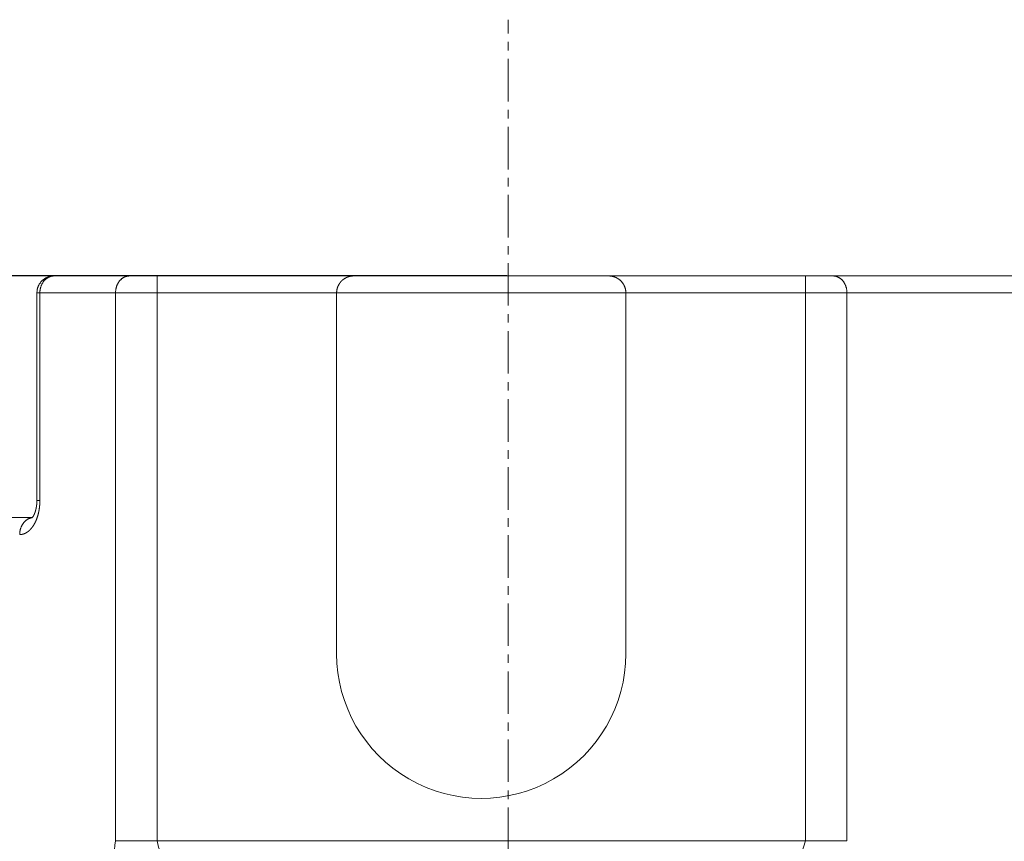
# Model space of a CAD drawing. Extents: x 0 to 59450, y 0 to 42050.
# Tile 201 of 256: x 53018 to 53596, y 22692 to 23175. Entities that reach past the tile are written whole.
import ezdxf

# ---------------------------------------------------------------- set-up
doc = ezdxf.new("R2010")
doc.units = 0
doc.header["$LTSCALE"] = 20
doc.header["$MEASUREMENT"] = 0
doc.linetypes.add('CENTER', pattern=[2, 1.25, -0.25, 0.25, -0.25])
doc.layers.get('0').update_dxf_attribs({"linetype": 'CONTINUOUS'})
doc.layers.get('Defpoints').update_dxf_attribs({"linetype": 'CONTINUOUS'})
doc.dimstyles.new('DXF001', dxfattribs={"dimtxt": 3.1, "dimasz": 2, "dimexe": 2, "dimexo": 0.8, "dimgap": 0.09, "dimtad": 1, "dimdsep": 46, "dimtxsty": 'STANDARD', "dimcen": 0.09, "dimazin": 2, "dimtfac": 0.645161, "dimtdec": 4, "dimtmove": 0, "dimatfit": 3, "dimfxl": 1, "dimtvp": 0.66129, "dimtolj": 1, "dimtzin": 0, "dimarcsym": 0})

# ---------------------------------------------------------------- blocks, each defined once
blk = doc.blocks.new('_OPEN')
at = {"color": 0, "linetype": 'ByBlock', "lineweight": -2}
for p, q in [((-1, 0.166667), (0, 0)), ((0, 0), (-1, -0.166667)), ((0, 0), (-1, 0))]:
    blk.add_line(p, q, dxfattribs=at)
blk = doc.blocks.new('*D11')
at = {"color": 0, "linetype": 'Continuous', "lineweight": -2}
for p, q in [((53303.91, 23024.73), (51648.72, 23024.73)), ((51650.72, 21784.73), (51650.72, 23022.73)), ((53303.91, 21782.73), (51648.72, 21782.73))]:
    blk.add_line(p, q, dxfattribs=at)
at = {"layer": 'Defpoints', "color": 0, "linetype": 'Continuous'}
for p in [(51650.72, 23024.73), (53304.71, 23024.73), (53304.71, 21782.73)]:
    blk.add_point(p, dxfattribs=at)
at = {"color": 0, "linetype": 'Continuous', "lineweight": -2, "xscale": 2, "yscale": 2, "zscale": 2}
for p, rotation in [((51650.72, 23024.73), 90), ((51650.72, 21782.73), 270)]:
    blk.add_blockref('_OPEN', p, dxfattribs=dict(at, rotation=rotation))
at = {"color": 0, "linetype": 'Continuous', "lineweight": 13, "insert": (51600.63, 22403.73), "char_height": 100, "attachment_point": 5, "rotation": 90}
blk.add_mtext('\\A1;\\A1;1242', dxfattribs=at)

msp = doc.modelspace()

# ---------------------------------------------------------------- linework, layer by layer
at = {"color": 3, "linetype": 'CENTER', "lineweight": 13}
msp.add_line((53304.708, 21567.325), (53304.708, 23175.346), dxfattribs=at)
at = {"color": 3, "linetype": 'Continuous', "lineweight": 13}
for p, q in [((53037.82, 23024.727), (53037.343, 23024.716)), ((53037.82, 23024.727), (53082.18, 23024.727)), ((53082.18, 23024.727), (53081.792, 23024.716)), ((53082.18, 23024.727), (53098.483, 23024.727)), ((53098.483, 23024.727), (53213.957, 23024.727)), ((53098.483, 23024.727), (53098.483, 23014.727)), ((53213.957, 23024.727), (53213.72, 23024.724)), ((53213.957, 23024.727), (53218.957, 23024.727)), ((53218.957, 23024.727), (53358.957, 23024.727)), ((53358.957, 23024.727), (53363.957, 23024.727)), ((53363.957, 23024.727), (53479.43, 23024.727)), ((53479.43, 23024.727), (53495.733, 23024.727)), ((53479.43, 23024.727), (53479.43, 23014.727)), ((53495.733, 23024.727), (53912.316, 23024.727)), ((53495.733, 23024.727), (53496.121, 23024.716)), ((53029.578, 23014.727), (53027.82, 23014.727)), ((53027.82, 23014.727), (53027.82, 22892.727)), ((53029.578, 23014.727), (53029.587, 23015.204)), ((53074.029, 23014.727), (53029.578, 23014.727)), ((53029.578, 23014.727), (53029.578, 22892.727)), ((53098.483, 23014.727), (53074.029, 23014.727)), ((53074.029, 22692.727), (53074.029, 23014.727)), ((53098.483, 22692.727), (53098.483, 23014.727)), ((53098.483, 23014.727), (53203.957, 23014.727)), ((53218.957, 23014.727), (53203.957, 23014.727)), ((53203.957, 23014.727), (53203.957, 22802.727)), ((53358.957, 23014.727), (53218.957, 23014.727)), ((53373.957, 23014.727), (53358.957, 23014.727)), ((53373.956, 23014.727), (53373.954, 23014.964)), ((53373.956, 23014.727), (53479.43, 23014.727)), ((53373.957, 22802.727), (53373.957, 23014.727)), ((53503.885, 23014.727), (53479.43, 23014.727)), ((53479.43, 23014.727), (53479.43, 23006.677)), ((53503.885, 23014.727), (53503.885, 23006.677)), ((53921.311, 23014.727), (53503.885, 23014.727)), ((53479.43, 23006.677), (53479.43, 22998.627)), ((53503.885, 23006.677), (53503.885, 22998.627)), ((53479.43, 22998.627), (53479.43, 22990.577)), ((53503.885, 22998.627), (53503.885, 22990.577)), ((53479.43, 22990.577), (53479.43, 22982.527)), ((53503.885, 22990.577), (53503.885, 22982.527)), ((53479.43, 22982.527), (53479.43, 22974.477)), ((53503.885, 22982.527), (53503.885, 22974.477)), ((53479.43, 22974.477), (53479.43, 22966.427)), ((53503.885, 22974.477), (53503.885, 22966.427)), ((53479.43, 22966.427), (53479.43, 22958.377)), ((53503.885, 22966.427), (53503.885, 22958.377)), ((53479.43, 22958.377), (53479.43, 22950.327)), ((53503.885, 22958.377), (53503.885, 22950.327)), ((53479.43, 22950.327), (53479.43, 22942.277)), ((53503.885, 22950.327), (53503.885, 22942.277)), ((53479.43, 22942.277), (53479.43, 22934.227)), ((53503.885, 22942.277), (53503.885, 22934.227)), ((53479.43, 22934.227), (53479.43, 22926.177)), ((53503.885, 22934.227), (53503.885, 22926.177)), ((53479.43, 22926.177), (53479.43, 22918.127)), ((53503.885, 22926.177), (53503.885, 22918.127)), ((53479.43, 22918.127), (53479.43, 22910.077)), ((53503.885, 22918.127), (53503.885, 22910.077)), ((53479.43, 22910.077), (53479.43, 22902.027)), ((53503.885, 22910.077), (53503.885, 22902.027)), ((53479.43, 22902.027), (53479.43, 22893.977)), ((53503.885, 22902.027), (53503.885, 22893.977)), ((53027.82, 22892.727), (53027.819, 22892.669)), ((53027.819, 22892.611), (53027.819, 22892.553)), ((53027.82, 22892.727), (53029.578, 22892.727)), ((53029.578, 22892.727), (53029.577, 22892.497)), ((53479.43, 22893.977), (53479.43, 22885.927)), ((53503.885, 22893.977), (53503.885, 22885.927)), ((53027.147, 22887.232), (53027.132, 22887.172)), ((53027.224, 22887.53), (53027.214, 22887.487)), ((53479.43, 22885.927), (53479.43, 22877.877)), ((53503.885, 22885.927), (53503.885, 22877.877)), ((53025.06, 22882.727), (52665.597, 22882.727)), ((53024.996, 22882.657), (53024.622, 22882.593)), ((53025.601, 22883.488), (53025.566, 22883.432)), ((53479.43, 22877.877), (53479.43, 22869.827)), ((53503.885, 22877.877), (53503.885, 22869.827)), ((53479.43, 22869.827), (53479.43, 22861.777)), ((53503.885, 22869.827), (53503.885, 22861.777)), ((53479.43, 22861.777), (53479.43, 22853.727)), ((53503.885, 22861.777), (53503.885, 22853.727)), ((53479.43, 22853.727), (53479.43, 22845.677)), ((53503.885, 22853.727), (53503.885, 22845.677)), ((53479.43, 22845.677), (53479.43, 22837.627)), ((53503.885, 22845.677), (53503.885, 22837.627)), ((53479.43, 22837.627), (53479.43, 22829.577)), ((53503.885, 22837.627), (53503.885, 22829.577)), ((53479.43, 22829.577), (53479.43, 22821.527)), ((53503.885, 22829.577), (53503.885, 22821.527)), ((53479.43, 22821.527), (53479.43, 22813.476)), ((53503.885, 22821.527), (53503.885, 22813.476)), ((53479.43, 22813.476), (53479.43, 22805.427)), ((53503.885, 22813.476), (53503.885, 22805.427)), ((53479.43, 22805.427), (53479.43, 22797.381)), ((53503.885, 22805.427), (53503.885, 22797.381)), ((53479.43, 22797.381), (53479.43, 22789.327)), ((53503.885, 22797.381), (53503.885, 22789.327)), ((53479.43, 22789.327), (53479.43, 22781.261)), ((53503.885, 22789.327), (53503.885, 22781.261)), ((53479.43, 22781.261), (53479.43, 22773.227)), ((53503.885, 22781.261), (53503.885, 22773.227)), ((53479.43, 22773.227), (53479.43, 22765.241)), ((53503.885, 22773.227), (53503.885, 22765.241)), ((53479.43, 22765.241), (53479.43, 22757.127)), ((53503.885, 22765.241), (53503.885, 22757.127)), ((53479.43, 22757.127), (53479.43, 22748.823)), ((53503.885, 22757.127), (53503.885, 22748.823)), ((53479.43, 22748.823), (53479.43, 22741.027)), ((53503.885, 22748.823), (53503.885, 22741.027)), ((53479.43, 22741.027), (53479.43, 22733.979)), ((53503.885, 22741.027), (53503.885, 22733.979)), ((53479.43, 22733.979), (53479.43, 22724.927)), ((53503.885, 22733.979), (53503.885, 22724.927)), ((53479.43, 22724.927), (53479.43, 22710.985)), ((53503.885, 22724.927), (53503.885, 22710.985)), ((53479.43, 22710.985), (53479.43, 22692.727)), ((53503.885, 22710.985), (53503.885, 22692.727)), ((53074.029, 22692.727), (53098.483, 22692.727)), ((53479.43, 22692.727), (53098.483, 22692.727)), ((53479.43, 22692.727), (53503.885, 22692.727))]:
    msp.add_line(p, q, dxfattribs=at)
for centre, radius, start, end in [((53037.901, 23014.24), 10.492, 98.38958, 101.130708), ((53037.358, 23019.19), 5.467, 94.655604, 102.034126), ((53037.854, 23014.565), 10.164, 95.613713, 98.396547), ((53037.794, 23015.255), 9.471, 92.728096, 95.65873), ((53038.691, 23011.139), 13.617, 93.671067, 97.500819), ((53082.25, 23017.67), 7.062, 100.200958, 103.542669), ((53082.204, 23017.943), 6.786, 96.819697, 100.228316), ((53082.152, 23018.434), 6.292, 93.288114, 96.886681), ((53213.981, 23014.58), 10.149, 99.759262, 101.180867), ((53213.979, 23014.605), 10.124, 98.355902, 99.769944), ((53213.97, 23014.61), 10.118, 96.907182, 98.310224), ((53213.974, 23014.59), 10.138, 95.527713, 96.916316), ((53213.976, 23014.456), 10.272, 94.109436, 95.467789), ((53213.966, 23014.621), 10.107, 92.752228, 94.120435), ((53213.947, 23015.008), 9.719, 91.33906, 92.74806), ((53363.423, 23004.463), 20.271, 86.956668, 88.491713), ((53364.249, 23016.898), 7.811, 85.097502, 88.159436), ((53364.187, 23015.997), 8.715, 83.391148, 85.200511), ((53361.825, 23001.253), 23.641, 81.286645, 81.815828), ((53363.852, 23014.379), 10.36, 80.030062, 81.370768), ((53364.254, 23016.124), 8.572, 78.924901, 80.657493), ((53495.761, 23018.433), 6.293, 83.113665, 86.712003), ((53495.709, 23017.943), 6.786, 79.772084, 83.180702), ((53495.663, 23017.67), 7.063, 76.457989, 79.799472), ((53037.679, 23014.813), 9.836, 153.895825, 157.031771), ((53038.279, 23014.455), 10.533, 150.669179, 153.584919), ((53037.831, 23014.699), 10.023, 147.52974, 150.63269), ((53037.709, 23014.815), 9.858, 144.531555, 147.715162), ((53037.827, 23014.714), 10.012, 141.30514, 144.45071), ((53037.889, 23014.669), 10.09, 138.198101, 141.326715), ((53041.031, 23014.844), 11.443, 157.952379, 160.555329), ((53037.86, 23014.676), 10.063, 134.97576, 138.11858), ((53040.82, 23014.926), 11.217, 155.273609, 157.933159), ((53040.551, 23015.021), 10.933, 152.409917, 155.137068), ((53037.864, 23014.686), 10.059, 131.888887, 135.033769), ((53040.316, 23015.14), 10.67, 149.603702, 152.39089), ((53040.038, 23015.273), 10.363, 146.604397, 149.4601), ((53037.877, 23014.648), 10.095, 128.667656, 131.79627), ((53039.783, 23015.436), 10.06, 143.66019, 146.582345), ((53037.888, 23014.643), 10.106, 125.586886, 128.702897), ((53039.504, 23015.61), 9.732, 140.517655, 143.511762), ((53039.275, 23015.797), 9.437, 137.456068, 140.511585), ((53037.89, 23014.611), 10.133, 122.392905, 125.48646), ((53039.063, 23015.96), 9.171, 134.20609, 137.310644), ((53037.892, 23014.617), 10.129, 119.345578, 122.422405), ((53038.808, 23016.212), 8.811, 130.970349, 134.160372), ((53037.892, 23014.579), 10.162, 116.195132, 119.238734), ((53038.523, 23016.506), 8.403, 127.518829, 130.816088), ((53038.463, 23016.615), 8.28, 124.36365, 127.647849), ((53037.893, 23014.584), 10.159, 113.195693, 116.214089), ((53038.548, 23016.464), 8.452, 121.113792, 124.260507), ((53037.896, 23014.524), 10.215, 110.108036, 113.07877), ((53038.095, 23017.108), 7.667, 117.254412, 120.704275), ((53037.886, 23014.558), 10.18, 107.172216, 110.119578), ((53037.56, 23018.099), 6.542, 113.02262, 117.066137), ((53037.865, 23014.563), 10.169, 104.15439, 107.066234), ((53038.138, 23017.203), 7.594, 111.145769, 114.389411), ((53037.878, 23014.51), 10.223, 101.297921, 104.154999), ((53041.026, 23009.864), 15.481, 109.890406, 111.317969), ((53037.512, 23018.402), 6.27, 101.90922, 106.231101), ((53084.947, 23015.114), 10.857, 158.212723, 160.971725), ((53085.378, 23014.893), 11.339, 155.377202, 157.985652), ((53084.631, 23015.239), 10.516, 152.567378, 155.391916), ((53084.231, 23015.49), 10.046, 149.831934, 152.789607), ((53084.099, 23015.564), 9.894, 146.834979, 149.818087), ((53083.906, 23015.707), 9.654, 143.886081, 146.919143), ((53083.632, 23015.905), 9.316, 140.762697, 143.876874), ((53083.4, 23016.12), 9.001, 137.701032, 140.890139), ((53083.2, 23016.298), 8.733, 134.436489, 137.680588), ((53083.013, 23016.512), 8.449, 131.239757, 134.545724), ((53082.844, 23016.697), 8.199, 127.854642, 131.207352), ((53082.695, 23016.913), 7.937, 124.550821, 127.957377), ((53082.572, 23017.08), 7.729, 121.066934, 124.501903), ((53082.47, 23017.271), 7.513, 117.682218, 121.152014), ((53082.393, 23017.397), 7.366, 114.137357, 117.607154), ((53082.323, 23017.572), 7.178, 110.710037, 114.202747), ((53082.264, 23017.701), 7.036, 107.138907, 110.630013), ((53082.247, 23017.772), 6.963, 103.716621, 107.175877), ((53213.955, 23014.725), 9.999, 155.33659, 156.865906), ((53213.973, 23014.722), 10.017, 153.830731, 155.364401), ((53213.962, 23014.721), 10.008, 152.256146, 153.798296), ((53213.974, 23014.721), 10.018, 150.739368, 152.286102), ((53213.968, 23014.717), 10.015, 149.151785, 150.704935), ((53213.98, 23014.716), 10.026, 147.623933, 149.180521), ((53213.975, 23014.712), 10.024, 146.026659, 147.588288), ((53213.985, 23014.711), 10.033, 144.490853, 146.055233), ((53213.981, 23014.706), 10.032, 142.884626, 144.452673), ((53213.989, 23014.705), 10.039, 141.341026, 142.910906), ((53213.986, 23014.699), 10.04, 139.730821, 141.302992), ((53213.993, 23014.699), 10.046, 138.183172, 139.75626), ((53213.991, 23014.692), 10.049, 136.569523, 138.143299), ((53213.996, 23014.693), 10.053, 135.020744, 136.59452), ((53213.994, 23014.684), 10.057, 133.4067, 134.979788), ((53213.999, 23014.686), 10.059, 131.857057, 133.429229), ((53213.998, 23014.676), 10.066, 130.245304, 131.815184), ((53214.001, 23014.677), 10.067, 128.698381, 130.266427), ((53213.999, 23014.668), 10.073, 127.091674, 128.656283), ((53214.002, 23014.671), 10.072, 125.550209, 127.112067), ((53214.001, 23014.659), 10.081, 123.949369, 125.506186), ((53214.002, 23014.663), 10.079, 122.415479, 123.968629), ((53214.001, 23014.649), 10.09, 120.823731, 122.370464), ((53214.002, 23014.654), 10.086, 119.300046, 120.842196), ((53214.001, 23014.639), 10.099, 117.719575, 119.253933), ((53214.001, 23014.646), 10.093, 116.207674, 117.736761), ((53214, 23014.63), 10.106, 114.641081, 116.16123), ((53213.999, 23014.638), 10.099, 113.14222, 114.656411), ((53213.997, 23014.622), 10.113, 111.59102, 113.095127), ((53213.996, 23014.63), 10.105, 110.108073, 111.605305), ((53213.994, 23014.612), 10.121, 108.574549, 110.060552), ((53213.993, 23014.623), 10.11, 107.109914, 108.588583), ((53213.99, 23014.603), 10.129, 105.594521, 107.060815), ((53213.989, 23014.616), 10.115, 104.149059, 105.607561), ((53213.985, 23014.597), 10.133, 102.655408, 104.100847), ((53213.984, 23014.609), 10.121, 101.230034, 102.666764), ((53364.001, 23014.881), 9.841, 77.384948, 78.873472), ((53363.807, 23014.155), 10.591, 75.845799, 77.218589), ((53363.945, 23014.711), 10.018, 74.36182, 75.83178), ((53364.013, 23014.895), 9.823, 72.941622, 74.456272), ((53363.964, 23014.754), 9.972, 71.408322, 72.908075), ((53363.941, 23014.678), 10.051, 69.925862, 71.42149), ((53363.956, 23014.733), 9.995, 68.383469, 69.896973), ((53363.963, 23014.735), 9.991, 66.898052, 68.420723), ((53363.955, 23014.729), 9.999, 65.336026, 66.865342), ((53363.952, 23014.711), 10.017, 63.831093, 65.364763), ((53363.951, 23014.722), 10.007, 62.256708, 63.798858), ((53363.951, 23014.71), 10.018, 60.739879, 62.286613), ((53363.947, 23014.716), 10.014, 59.151247, 60.704397), ((53363.946, 23014.704), 10.026, 57.624609, 59.181197), ((53363.941, 23014.709), 10.024, 56.025983, 57.587613), ((53363.94, 23014.699), 10.032, 54.490033, 56.054413), ((53363.935, 23014.703), 10.032, 52.884839, 54.452885), ((53363.935, 23014.695), 10.039, 51.341081, 52.910961), ((53363.929, 23014.698), 10.04, 49.730188, 51.302359), ((53363.929, 23014.691), 10.045, 48.183212, 49.7563), ((53363.921, 23014.693), 10.049, 46.569969, 48.143745), ((53363.923, 23014.688), 10.051, 45.0212, 46.595205), ((53363.915, 23014.691), 10.056, 43.405709, 44.979027), ((53363.916, 23014.686), 10.058, 41.857389, 43.429789), ((53363.906, 23014.687), 10.064, 40.243663, 41.813772), ((53363.908, 23014.684), 10.065, 38.698956, 40.267231), ((53363.897, 23014.685), 10.073, 37.090085, 38.654694), ((53363.9, 23014.682), 10.072, 35.550421, 37.11228), ((53363.888, 23014.683), 10.081, 33.948548, 35.505365), ((53363.892, 23014.682), 10.079, 32.414196, 33.967347), ((53363.879, 23014.683), 10.09, 30.822614, 32.369348), ((53363.885, 23014.682), 10.085, 29.30045, 30.842829), ((53363.87, 23014.683), 10.097, 27.718312, 29.252899), ((53363.876, 23014.683), 10.092, 26.206032, 27.735348), ((53363.861, 23014.685), 10.105, 24.639673, 26.160052), ((53363.867, 23014.685), 10.099, 23.140302, 24.654493), ((53495.666, 23017.771), 6.964, 72.824709, 76.283737), ((53495.649, 23017.701), 7.036, 69.370578, 72.861454), ((53495.589, 23017.571), 7.179, 65.798418, 69.290899), ((53495.52, 23017.396), 7.366, 62.394248, 65.864044), ((53495.444, 23017.271), 7.513, 58.848975, 62.318772), ((53495.342, 23017.08), 7.729, 55.498901, 58.93387), ((53495.218, 23016.912), 7.938, 52.044533, 55.45086), ((53495.069, 23016.697), 8.199, 48.793712, 52.146422), ((53494.9, 23016.512), 8.449, 45.455796, 48.761763), ((53494.713, 23016.298), 8.733, 42.32058, 45.564679), ((53494.513, 23016.12), 9.001, 39.112116, 42.301222), ((53494.281, 23015.905), 9.317, 36.12438, 39.238557), ((53494.008, 23015.707), 9.654, 33.081965, 36.115026), ((53493.814, 23015.564), 9.894, 30.183806, 33.166914), ((53493.682, 23015.49), 10.046, 27.211556, 30.169229), ((53493.282, 23015.238), 10.516, 24.610169, 27.434708), ((53492.535, 23014.893), 11.339, 22.01496, 24.623409), ((53492.966, 23015.114), 10.857, 19.030124, 21.789126), ((53047.655, 23013.681), 19.863, 173.801163, 176.979958), ((53035.749, 23015.306), 7.858, 170.004181, 176.206882), ((53036.655, 23015.173), 8.773, 166.472582, 170.182045), ((53048.492, 23011.154), 21.253, 162.16401, 163.399753), ((53038.052, 23014.545), 10.276, 159.499216, 162.335442), ((53036.585, 23015.293), 8.642, 157.135017, 160.738625), ((53041.039, 23014.761), 11.461, 175.367577, 177.786057), ((53041.84, 23014.703), 12.263, 173.100183, 175.399959), ((53042.167, 23014.663), 12.592, 170.825227, 173.097503), ((53041.75, 23014.697), 12.176, 168.294473, 170.673538), ((53041.566, 23014.732), 11.989, 165.838058, 168.278078), ((53041.426, 23014.744), 11.85, 163.237417, 165.726706), ((53041.292, 23014.781), 11.71, 160.687802, 163.221547), ((53098.246, 23013.688), 24.24, 174.938871, 177.542279), ((53083.573, 23015.319), 9.486, 171.808117, 176.935921), ((53084.464, 23015.226), 10.381, 168.885225, 172.000319), ((53098.361, 23011.378), 24.784, 165.303456, 166.348066), ((53085.858, 23014.691), 11.848, 163.046284, 165.46293), ((53083.925, 23015.474), 9.774, 161.014783, 164.132856), ((53224.225, 23014.193), 20.276, 176.954407, 178.489224), ((53211.787, 23015.019), 7.813, 175.096192, 178.157668), ((53212.687, 23014.957), 8.715, 173.389801, 175.199164), ((53227.432, 23012.594), 23.643, 171.284965, 171.814148), ((53214.305, 23014.622), 10.36, 170.02896, 171.369666), ((53212.561, 23015.023), 8.574, 168.923589, 170.655951), ((53213.803, 23014.771), 9.841, 167.383054, 168.871578), ((53214.531, 23014.577), 10.594, 165.846912, 167.219474), ((53213.973, 23014.715), 10.018, 164.360225, 165.830186), ((53213.79, 23014.783), 9.825, 162.940786, 164.455206), ((53213.93, 23014.734), 9.973, 161.408219, 162.907972), ((53214.006, 23014.711), 10.052, 159.924607, 161.420235), ((53213.951, 23014.726), 9.995, 158.382571, 159.896075), ((53213.949, 23014.734), 9.991, 156.898509, 158.421179), ((53363.851, 23014.687), 10.113, 21.588649, 23.092756), ((53363.861, 23014.688), 10.104, 20.107523, 21.604985), ((53363.843, 23014.691), 10.12, 18.57153, 20.057761), ((53363.852, 23014.691), 10.11, 17.108688, 18.587357), ((53363.832, 23014.694), 10.129, 15.5924, 17.058693), ((53363.846, 23014.695), 10.115, 14.147957, 15.606458), ((53363.828, 23014.7), 10.132, 12.653519, 14.099187), ((53363.838, 23014.7), 10.121, 11.229312, 12.666042), ((53363.809, 23014.703), 10.149, 9.757017, 11.178622), ((53363.834, 23014.705), 10.124, 8.35429, 9.768332), ((53363.841, 23014.715), 10.116, 6.903614, 8.306884), ((53363.819, 23014.71), 10.139, 5.527591, 6.916194), ((53363.685, 23014.708), 10.272, 4.10711, 5.465463), ((53363.85, 23014.718), 10.107, 2.748323, 4.11653), ((53364.237, 23014.737), 9.72, 1.338273, 2.747273), ((53493.988, 23015.474), 9.774, 15.86848, 18.986553), ((53492.056, 23014.691), 11.848, 14.537842, 16.954489), ((53479.557, 23011.378), 24.778, 13.653787, 14.698625), ((53493.449, 23015.226), 10.381, 8.000882, 11.115976), ((53494.34, 23015.319), 9.486, 3.064684, 8.192488), ((53479.669, 23013.687), 24.238, 2.458593, 5.06223), ((53004.775, 22892.667), 23.042, 356.986008, 357.129248), ((53004.234, 22892.693), 23.584, 357.131616, 357.271646), ((53003.627, 22892.719), 24.191, 357.279158, 357.415751), ((53003.036, 22892.746), 24.783, 357.416061, 357.549446), ((53002.366, 22892.771), 25.454, 357.556354, 357.686301), ((53001.715, 22892.797), 26.105, 357.687661, 357.814399), ((53000.921, 22892.824), 26.899, 357.820855, 357.943926), ((53000.252, 22892.847), 27.569, 357.945577, 358.065669), ((52999.533, 22892.868), 28.288, 358.072236, 358.189349), ((52998.616, 22892.897), 29.206, 358.190256, 358.303702), ((52997.244, 22892.933), 30.578, 358.311484, 358.419887), ((52998.77, 22892.892), 29.051, 358.418047, 358.53218), ((53002.7, 22892.796), 25.12, 358.521197, 358.653207), ((53006.249, 22892.721), 21.57, 358.6315, 358.785282), ((53009.815, 22892.653), 18.004, 358.761908, 358.946171), ((53011.118, 22892.636), 16.701, 358.921245, 359.119947), ((53011.288, 22892.634), 16.531, 359.119169, 359.319934), ((52984.182, 22892.822), 43.638, 359.571421, 359.64751), ((53007.449, 22892.674), 20.37, 359.335005, 359.497954), ((52984.588, 22892.804), 43.232, 359.74501, 359.821787), ((52995.897, 22892.73), 33.681, 357.650635, 358.041163), ((52995.88, 22892.734), 33.699, 358.035115, 358.425642), ((52995.926, 22892.727), 33.652, 358.435301, 358.826516), ((52995.918, 22892.731), 33.661, 358.820388, 359.211603), ((52995.874, 22892.725), 33.704, 359.221838, 359.612594), ((53010.741, 22891.382), 16.92, 340.224511, 340.425505), ((53010.652, 22891.413), 17.014, 340.427967, 340.628273), ((53010.559, 22891.446), 17.113, 340.628286, 340.827904), ((53010.465, 22891.477), 17.212, 340.833109, 341.03204), ((53010.374, 22891.509), 17.309, 341.029369, 341.227613), ((53010.278, 22891.54), 17.409, 341.235066, 341.432621), ((53010.187, 22891.572), 17.506, 341.427458, 341.624326), ((53010.089, 22891.602), 17.608, 341.632251, 341.828432), ((53010.016, 22891.627), 17.685, 341.824692, 342.020414), ((53009.92, 22891.656), 17.786, 342.025674, 342.220709), ((53009.825, 22891.687), 17.885, 342.218421, 342.412769), ((53009.744, 22891.71), 17.969, 342.421324, 342.615213), ((53009.651, 22891.741), 18.068, 342.610526, 342.803728), ((53009.575, 22891.764), 18.147, 342.807041, 342.999784), ((53009.498, 22891.787), 18.228, 343.00007, 343.192355), ((53009.417, 22891.809), 18.312, 343.198577, 343.390403), ((53009.323, 22891.839), 18.41, 343.385691, 343.57683), ((53009.22, 22891.867), 18.517, 343.584472, 343.774923), ((53009.189, 22891.877), 18.549, 343.770724, 343.961175), ((53009.234, 22891.862), 18.501, 343.967963, 344.159331), ((53008.99, 22891.933), 18.756, 344.153215, 344.342291), ((53008.34, 22892.111), 19.43, 344.354379, 344.537267), ((53009.135, 22891.893), 18.606, 344.53251, 344.723878), ((53011.259, 22891.317), 16.405, 344.711504, 344.928999), ((53011.774, 22891.185), 15.873, 344.904851, 345.129909), ((53011.138, 22891.35), 16.53, 345.142236, 345.358584), ((53006.967, 22892.648), 20.895, 344.97743, 345.296682), ((53019.481, 22889.401), 7.966, 345.041116, 345.680764), ((53016.962, 22890.041), 10.566, 345.693578, 346.006871), ((53010.591, 22891.553), 17.113, 346.403759, 346.570833), ((53014.135, 22890.732), 13.475, 346.466376, 346.692808), ((53010.324, 22891.628), 17.39, 346.710514, 346.882401), ((53007.828, 22892.197), 19.95, 346.918539, 347.066362), ((53009.454, 22891.822), 18.282, 347.069765, 347.232485), ((53009.878, 22891.73), 17.847, 347.221295, 347.389057), ((53009.22, 22891.875), 18.522, 347.394212, 347.556015), ((53008.852, 22891.955), 18.898, 347.55953, 347.718354), ((53008.829, 22891.96), 18.922, 347.720581, 347.879634), ((53008.698, 22891.988), 19.055, 347.880157, 348.038523), ((53008.467, 22892.036), 19.291, 348.041124, 348.197885), ((53008.255, 22892.079), 19.507, 348.199256, 348.354642), ((53008.093, 22892.111), 19.672, 348.36071, 348.51518), ((53007.911, 22892.149), 19.858, 348.510852, 348.664176), ((53007.719, 22892.185), 20.054, 348.670938, 348.823116), ((53007.553, 22892.218), 20.223, 348.8228, 348.974061), ((53007.362, 22892.255), 20.417, 348.976307, 349.126422), ((53007.164, 22892.292), 20.619, 349.127019, 349.275988), ((53006.995, 22892.323), 20.791, 349.280113, 349.428166), ((53006.823, 22892.355), 20.966, 349.428367, 349.575503), ((53006.62, 22892.391), 21.172, 349.579411, 349.725401), ((53006.446, 22892.423), 21.349, 349.724533, 349.869606), ((53006.271, 22892.453), 21.527, 349.873246, 350.017403), ((53006.096, 22892.484), 21.704, 350.015397, 350.158636), ((53005.911, 22892.513), 21.891, 350.165802, 350.308125), ((53005.736, 22892.545), 22.069, 350.305104, 350.44651), ((53005.586, 22892.568), 22.221, 350.45144, 350.592158), ((53005.402, 22892.599), 22.408, 350.59044, 350.730242), ((53005.215, 22892.628), 22.596, 350.735131, 350.874016), ((53005.063, 22892.652), 22.75, 350.874029, 351.012227), ((53004.876, 22892.68), 22.94, 351.015039, 351.15232), ((53004.724, 22892.705), 23.094, 351.150332, 351.286925), ((53004.528, 22892.733), 23.292, 351.293015, 351.428692), ((53004.372, 22892.757), 23.45, 351.42738, 351.562369), ((53004.219, 22892.778), 23.605, 351.564914, 351.699215), ((53004.059, 22892.802), 23.766, 351.698409, 351.832022), ((53003.857, 22892.828), 23.969, 351.837704, 351.970401), ((53003.744, 22892.846), 24.084, 351.967333, 352.099571), ((53003.579, 22892.867), 24.251, 352.103619, 352.23517), ((53003.416, 22892.889), 24.415, 352.235021, 352.365885), ((53003.213, 22892.915), 24.619, 352.368863, 352.49881), ((53003.09, 22892.932), 24.744, 352.497354, 352.626843), ((53003.014, 22892.94), 24.82, 352.631146, 352.760406), ((53003.064, 22892.934), 24.77, 352.759435, 352.889152), ((53003.293, 22892.905), 24.538, 352.889436, 353.020528), ((53003.472, 22892.885), 24.358, 353.017442, 353.14968), ((53003.648, 22892.862), 24.181, 353.152178, 353.285562), ((53003.825, 22892.843), 24.003, 353.282349, 353.416879), ((53003.995, 22892.822), 23.832, 353.42043, 353.556106), ((53004.17, 22892.804), 23.656, 353.550851, 353.687673), ((53004.373, 22892.78), 23.452, 353.691158, 353.829355), ((53004.542, 22892.763), 23.282, 353.826036, 353.96538), ((53004.7, 22892.746), 23.123, 353.967774, 354.108263), ((53004.868, 22892.73), 22.954, 354.105054, 354.24669), ((53005.061, 22892.709), 22.76, 354.249012, 354.392023), ((53005.223, 22892.695), 22.598, 354.387795, 354.531951), ((53005.409, 22892.676), 22.41, 354.536145, 354.681677), ((53005.565, 22892.663), 22.254, 354.676416, 354.823093), ((53005.749, 22892.645), 22.069, 354.826239, 354.974291), ((53005.9, 22892.633), 21.918, 354.97101, 355.120208), ((53006.078, 22892.617), 21.739, 355.12326, 355.273833), ((53006.26, 22892.604), 21.557, 355.269582, 355.421531), ((53006.431, 22892.588), 21.385, 355.425267, 355.578591), ((53006.575, 22892.579), 21.241, 355.574247, 355.728716), ((53006.747, 22892.565), 21.067, 355.730887, 355.886731), ((53006.914, 22892.555), 20.901, 355.883035, 356.040254), ((53007.14, 22892.538), 20.674, 356.042979, 356.202032), ((53007.122, 22892.54), 20.692, 356.19929, 356.358343), ((53006.813, 22892.558), 21.002, 356.362576, 356.519338), ((53006.42, 22892.582), 21.396, 356.519795, 356.673806), ((53005.853, 22892.612), 21.963, 356.682147, 356.832262), ((53005.327, 22892.64), 22.49, 356.833167, 356.979845), ((52999.525, 22892.234), 30.015, 347.131535, 347.549793), ((52999.294, 22892.287), 30.252, 347.545672, 347.961868), ((52999.057, 22892.331), 30.493, 347.974954, 348.389087), ((52998.843, 22892.377), 30.711, 348.384261, 348.796561), ((52998.64, 22892.41), 30.917, 348.809229, 349.219925), ((52998.445, 22892.45), 31.116, 349.21512, 349.624211), ((52998.279, 22892.474), 31.284, 349.636103, 350.044049), ((52998.102, 22892.508), 31.464, 350.039326, 350.445897), ((52997.941, 22892.529), 31.626, 350.457029, 350.862453), ((52997.801, 22892.554), 31.768, 350.85771, 351.262218), ((52997.678, 22892.566), 31.892, 351.2735, 351.677321), ((52997.544, 22892.589), 32.028, 351.671576, 352.074479), ((52997.425, 22892.599), 32.147, 352.085799, 352.488015), ((52997.258, 22892.624), 32.316, 352.48294, 352.883781), ((52997.051, 22892.643), 32.523, 352.895433, 353.294441), ((52996.868, 22892.667), 32.708, 353.290028, 353.687431), ((52996.721, 22892.677), 32.855, 353.699119, 354.095376), ((52996.579, 22892.695), 32.999, 354.090348, 354.485459), ((52996.435, 22892.702), 33.142, 354.49696, 354.890925), ((52996.317, 22892.715), 33.261, 354.885726, 355.278775), ((52996.219, 22892.717), 33.359, 355.289752, 355.682113), ((52996.126, 22892.727), 33.453, 355.676597, 356.068271), ((52996.054, 22892.726), 33.524, 356.078729, 356.469945), ((52995.985, 22892.734), 33.594, 356.464653, 356.85541), ((52995.938, 22892.73), 33.64, 356.865588, 357.256116), ((52995.897, 22892.735), 33.682, 357.250345, 357.640643), ((53027.202, 22873.948), 9.179, 138.488582, 141.387136), ((53027.022, 22874.126), 8.926, 135.633719, 138.58383), ((53026.849, 22874.29), 8.688, 132.609338, 135.603903), ((53026.693, 22874.48), 8.441, 129.660404, 132.703318), ((53026.554, 22874.639), 8.231, 126.545158, 129.621299), ((53026.434, 22874.82), 8.013, 123.514363, 126.627624), ((53026.336, 22874.954), 7.848, 120.330451, 123.458148), ((53026.242, 22875.134), 7.645, 117.242607, 120.401696), ((53026.158, 22875.281), 7.476, 114.009475, 117.183916), ((53026.12, 22875.382), 7.369, 110.897075, 114.063497), ((53026.116, 22875.345), 7.401, 107.670722, 110.767027), ((53026.035, 22875.619), 7.115, 104.55536, 107.718116), ((53025.926, 22876.06), 6.661, 101.288496, 104.602024), ((53024.671, 22882.604), 0.187, 300.885601, 303.705557), ((53024.666, 22882.613), 0.198, 303.610036, 306.245297), ((53024.5, 22882.824), 0.466, 307.296307, 308.390419), ((53024.109, 22883.286), 1.072, 309.451639, 309.970508), ((53024.247, 22883.12), 0.856, 309.999884, 310.775895), ((53024.18, 22883.202), 0.961, 310.609321, 311.403208), ((53023.985, 22883.42), 1.254, 311.511507, 312.190804), ((53023.8, 22883.621), 1.527, 312.279654, 312.893863), ((53023.69, 22883.739), 1.688, 312.916538, 313.527538), ((53023.538, 22883.897), 1.907, 313.548981, 314.137064), ((53023.388, 22884.05), 2.122, 314.163256, 314.735525), ((53023.217, 22884.222), 2.364, 314.759903, 315.311316), ((53023.076, 22884.36), 2.561, 315.327145, 315.8726), ((53022.905, 22884.526), 2.8, 315.875915, 316.406931), ((53022.758, 22884.664), 3.002, 316.424707, 316.951139), ((53022.58, 22884.831), 3.246, 316.956493, 317.471238), ((53022.431, 22884.965), 3.446, 317.489843, 318.002066), ((53022.249, 22885.13), 3.692, 317.996885, 318.499483), ((53022.096, 22885.263), 3.895, 318.519357, 319.020121), ((53021.908, 22885.427), 4.143, 319.016648, 319.509391), ((53021.752, 22885.558), 4.347, 319.531283, 320.02288), ((53021.561, 22885.72), 4.598, 320.012038, 320.49676), ((53021.399, 22885.85), 4.806, 320.518361, 321.002166), ((53021.201, 22886.012), 5.062, 320.995351, 321.472968), ((53021.034, 22886.142), 5.273, 321.494183, 321.971112), ((53020.829, 22886.304), 5.534, 321.959859, 322.431059), ((53020.658, 22886.432), 5.748, 322.453098, 322.92384), ((53020.444, 22886.596), 6.018, 322.914367, 323.379608), ((53020.265, 22886.726), 6.239, 323.394842, 323.859395), ((53020.047, 22886.885), 6.509, 323.860751, 324.320721), ((53019.871, 22887.01), 6.724, 324.329317, 324.789287), ((53019.633, 22887.179), 7.017, 324.785805, 325.240275), ((53019.413, 22887.329), 7.283, 325.258731, 325.71045), ((53005.132, 22895.499), 23.809, 328.377143, 328.657663), ((53019.217, 22887.463), 7.52, 325.70245, 326.152794), ((53019.138, 22887.515), 7.615, 326.164382, 326.622518), ((53017.794, 22887.83), 9.005, 328.430273, 328.997959), ((53018.73, 22887.785), 8.104, 326.616713, 327.059265), ((53016.75, 22888.46), 10.225, 328.981882, 329.308239), ((53017.976, 22888.266), 8.999, 327.099011, 327.509019), ((52997.257, 22899.828), 32.79, 329.613148, 329.692903), ((53014.695, 22889.638), 12.594, 329.680865, 329.910965), ((53016.718, 22888.49), 10.268, 329.793369, 330.094515), ((53015.153, 22889.388), 12.072, 330.10643, 330.357615), ((53014.147, 22889.951), 13.224, 330.392512, 330.618945), ((53014.76, 22889.604), 12.52, 330.62539, 330.86672), ((53014.942, 22889.506), 12.314, 330.851526, 331.098586), ((53014.645, 22889.668), 12.651, 331.106527, 331.347398), ((53014.473, 22889.762), 12.848, 331.34922, 331.586883), ((53014.455, 22889.769), 12.867, 331.594479, 331.832601), ((53014.387, 22889.807), 12.945, 331.827645, 332.065079), ((53014.274, 22889.865), 13.072, 332.073947, 332.309776), ((53014.184, 22889.912), 13.173, 332.309872, 332.544556), ((53014.093, 22889.959), 13.276, 332.546327, 332.779865), ((53014.01, 22890.001), 13.369, 332.782368, 333.014989), ((53013.918, 22890.047), 13.472, 333.016015, 333.24749), ((53013.821, 22890.095), 13.58, 333.251258, 333.481587), ((53013.737, 22890.136), 13.674, 333.486857, 333.716269), ((53013.654, 22890.178), 13.766, 333.711827, 333.940323), ((53013.568, 22890.218), 13.861, 333.946672, 334.174251), ((53013.468, 22890.266), 13.972, 334.175618, 334.402051), ((53013.383, 22890.306), 14.067, 334.40521, 334.630726), ((53013.296, 22890.348), 14.163, 334.627968, 334.852567), ((53013.206, 22890.388), 14.262, 334.860386, 335.084069), ((53013.117, 22890.43), 14.36, 335.083444, 335.30621), ((53013.04, 22890.464), 14.443, 335.309822, 335.5319), ((53012.95, 22890.505), 14.543, 335.532299, 335.753461), ((53012.872, 22890.539), 14.628, 335.758089, 335.978563), ((53012.779, 22890.58), 14.73, 335.979059, 336.198617), ((53012.702, 22890.614), 14.814, 336.200197, 336.419067), ((53012.592, 22890.661), 14.933, 336.419828, 336.637552), ((53012.482, 22890.707), 15.053, 336.644728, 336.861306), ((53012.375, 22890.755), 15.17, 336.85408, 337.069513), ((53012.273, 22890.794), 15.279, 337.08134, 337.295855), ((53012.163, 22890.842), 15.399, 337.291281, 337.504651), ((53012.062, 22890.881), 15.507, 337.513205, 337.725658), ((53011.949, 22890.929), 15.63, 337.721932, 337.933239), ((53011.848, 22890.968), 15.738, 337.938749, 338.149139), ((53011.745, 22891.009), 15.849, 338.150776, 338.36025), ((53011.644, 22891.048), 15.957, 338.363583, 338.57214), ((53011.542, 22891.088), 16.067, 338.570778, 338.778418), ((53011.438, 22891.127), 16.178, 338.782449, 338.989172), ((53011.334, 22891.168), 16.29, 338.98852, 339.194327), ((53011.245, 22891.199), 16.384, 339.200771, 339.40589), ((53011.141, 22891.24), 16.496, 339.402307, 339.606509), ((53011.032, 22891.278), 16.611, 339.612666, 339.815951), ((53010.94, 22891.311), 16.709, 339.817331, 340.019929), ((53010.853, 22891.343), 16.801, 340.020773, 340.222683), ((53007.682, 22889.401), 21.359, 333.069946, 333.586524), ((53007.409, 22889.539), 21.664, 333.582912, 334.094906), ((53007.14, 22889.661), 21.959, 334.112543, 334.620412), ((53006.875, 22889.789), 22.254, 334.61624, 335.119984), ((53006.625, 22889.897), 22.526, 335.138132, 335.638438), ((53006.351, 22890.023), 22.828, 335.633718, 336.129899), ((53006.074, 22890.138), 23.127, 336.14667, 336.638954), ((53005.768, 22890.272), 23.461, 336.635995, 337.123696), ((53005.449, 22890.399), 23.804, 337.140948, 337.624065), ((53005.143, 22890.526), 24.136, 337.620524, 338.099287), ((53004.846, 22890.638), 24.454, 338.116021, 338.590888), ((53004.539, 22890.76), 24.783, 338.588167, 339.058908), ((53004.246, 22890.865), 25.095, 339.074185, 339.54126), ((53003.955, 22890.975), 25.407, 339.537488, 340.000896), ((53003.675, 22891.069), 25.702, 340.01735, 340.477549), ((53003.39, 22891.172), 26.005, 340.472965, 340.929726), ((53003.117, 22891.259), 26.291, 340.945108, 341.39889), ((53002.852, 22891.351), 26.572, 341.393815, 341.844618), ((53002.599, 22891.426), 26.836, 341.860585, 342.308867), ((53002.342, 22891.511), 27.106, 342.303372, 342.748904), ((53002.088, 22891.583), 27.37, 342.763131, 343.206141), ((53001.853, 22891.656), 27.616, 343.201564, 343.642283), ((53001.636, 22891.712), 27.839, 343.656757, 344.095642), ((53001.387, 22891.786), 28.1, 344.090174, 344.526538), ((53001.142, 22891.847), 28.352, 344.540198, 344.97427), ((53000.857, 22891.925), 28.648, 344.970928, 345.402021), ((53000.564, 22891.994), 28.948, 345.415233, 345.843347), ((53000.288, 22892.065), 29.233, 345.840845, 346.266208), ((53000.023, 22892.123), 29.505, 346.279233, 346.702076), ((52999.778, 22892.183), 29.757, 346.697683, 347.118234), ((53027.139, 22873.269), 9.38, 172.406595, 177.156193), ((53028.059, 22873.178), 10.304, 169.708601, 172.580115), ((53042.374, 22869.527), 25.062, 166.399852, 167.344082), ((53029.537, 22872.664), 11.847, 164.332961, 166.544509), ((53027.602, 22873.384), 9.791, 162.479969, 165.331776), ((53028.695, 22873.029), 10.941, 159.920578, 162.432325), ((53029.199, 22872.798), 11.493, 157.33781, 159.702667), ((53028.47, 22873.104), 10.703, 154.788282, 157.344255), ((53028.102, 22873.316), 10.28, 152.314026, 154.982743), ((53028.011, 22873.359), 10.18, 149.609109, 152.294096), ((53027.856, 22873.464), 9.993, 146.955808, 149.677688), ((53027.603, 22873.626), 9.692, 144.15151, 146.941906), ((53027.392, 22873.801), 9.418, 141.408661, 144.259781), ((53016.54, 22882.414), 9.96, 303.455573, 304.297588), ((53016.436, 22882.569), 10.147, 304.291427, 305.122899), ((53016.32, 22882.723), 10.339, 305.156989, 305.978149), ((53016.204, 22882.883), 10.538, 305.975884, 306.786501), ((53016.08, 22883.039), 10.736, 306.817099, 307.617861), ((53015.954, 22883.203), 10.943, 307.616265, 308.406714), ((53015.821, 22883.362), 11.15, 308.437464, 309.218288), ((53015.687, 22883.527), 11.363, 309.214253, 309.985222), ((53015.546, 22883.686), 11.575, 310.015987, 310.777789), ((53015.403, 22883.851), 11.794, 310.776835, 311.52924), ((53015.252, 22884.013), 12.014, 311.556581, 312.300049), ((53015.1, 22884.181), 12.241, 312.297155, 313.031456), ((53014.942, 22884.341), 12.466, 313.058879, 313.784699), ((53014.782, 22884.509), 12.699, 313.784399, 314.501511), ((53014.615, 22884.671), 12.931, 314.526294, 315.235155), ((53014.444, 22884.841), 13.171, 315.232601, 315.932983), ((53014.27, 22885.001), 13.408, 315.960145, 316.652734), ((53014.094, 22885.168), 13.651, 316.648486, 317.333054), ((53013.913, 22885.326), 13.891, 317.359808, 318.037042), ((53013.726, 22885.495), 14.143, 318.035022, 318.704464), ((53013.537, 22885.653), 14.389, 318.729112, 319.391449), ((53013.346, 22885.818), 14.642, 319.387377, 320.042381), ((53013.152, 22885.973), 14.89, 320.066696, 320.715053), ((53012.951, 22886.138), 15.15, 320.711104, 321.352357), ((53012.749, 22886.291), 15.404, 321.376665, 322.011501), ((53012.544, 22886.453), 15.665, 322.007984, 322.636173), ((53012.334, 22886.605), 15.924, 322.65815, 323.280152), ((53012.121, 22886.765), 16.19, 323.276872, 323.892457), ((53011.908, 22886.912), 16.449, 323.916168, 324.526023), ((53011.693, 22887.067), 16.714, 324.521379, 325.125275), ((53011.485, 22887.204), 16.963, 325.14618, 325.745034), ((53011.247, 22887.368), 17.252, 325.740671, 326.333108), ((53010.976, 22887.54), 17.573, 326.355667, 326.940999), ((53010.698, 22887.722), 17.905, 326.940592, 327.51859), ((53010.411, 22887.897), 18.241, 327.538619, 328.109513), ((53010.134, 22888.069), 18.567, 328.108691, 328.672938), ((53009.863, 22888.226), 18.881, 328.693807, 329.252096), ((53009.592, 22888.388), 19.196, 329.25019, 329.80252), ((53009.322, 22888.538), 19.505, 329.820946, 330.367776), ((53009.044, 22888.697), 19.825, 330.365595, 330.906695), ((53008.767, 22888.843), 20.138, 330.927289, 331.463119), ((53008.493, 22888.993), 20.451, 331.459169, 331.989727), ((53008.228, 22889.127), 20.748, 332.008175, 332.534149), ((53007.949, 22889.273), 21.063, 332.531138, 333.052071), ((53041.698, 22871.769), 24.008, 175.304703, 177.712641), ((53017.405, 22887.242), 14.519, 271.201301, 272.362562), ((53017.868, 22878.176), 5.441, 271.420052, 273.786971), ((53017.831, 22878.863), 6.13, 273.708026, 275.074171), ((53016.19, 22892.409), 19.772, 276.340109, 276.67082), ((53017.622, 22880.23), 7.509, 276.615932, 277.579871), ((53017.858, 22878.844), 6.104, 277.091603, 278.355764), ((53017.698, 22879.889), 7.162, 278.409414, 279.464566), ((53017.567, 22880.552), 7.837, 279.611463, 280.562797), ((53017.643, 22880.134), 7.412, 280.580356, 281.594485), ((53017.674, 22880.014), 7.289, 281.54153, 282.579493), ((53017.627, 22880.208), 7.489, 282.608567, 283.620175), ((53017.596, 22880.331), 7.615, 283.627472, 284.624184), ((53017.585, 22880.356), 7.643, 284.658148, 285.654859), ((53017.572, 22880.413), 7.701, 285.636462, 286.629048), ((53017.54, 22880.5), 7.793, 286.667574, 287.65191), ((53017.515, 22880.586), 7.883, 287.638526, 288.615069), ((53017.484, 22880.662), 7.965, 288.65134, 289.621696), ((53017.454, 22880.75), 8.057, 289.613575, 290.576597), ((53017.416, 22880.837), 8.152, 290.607491, 291.563409), ((53017.38, 22880.932), 8.254, 291.554804, 292.502929), ((53017.336, 22881.026), 8.357, 292.539706, 293.480498), ((53017.294, 22881.127), 8.467, 293.466899, 294.399669), ((53017.243, 22881.227), 8.579, 294.435252, 295.360459), ((53017.193, 22881.333), 8.696, 295.356901, 296.274087), ((53017.136, 22881.438), 8.816, 296.30044, 297.209834), ((53017.079, 22881.551), 8.943, 297.208738, 298.109882), ((53017.015, 22881.661), 9.07, 298.138432, 299.031784), ((53016.95, 22881.781), 9.206, 299.026116, 299.910988), ((53016.877, 22881.897), 9.343, 299.941583, 300.818433), ((53016.806, 22882.017), 9.482, 300.815072, 301.683901), ((53016.731, 22882.129), 9.617, 301.712042, 302.573766), ((53016.644, 22882.266), 9.779, 302.56871, 303.421038), ((53288.957, 22802.714), 85, 179.991206, 360.008794), ((53124.241, 22683.371), 51.076, 169.445219, 262.545789), ((53135.148, 22699.395), 37.267, 190.306427, 280.288447), ((53441.497, 22701.226), 38.874, 262.033712, 347.371676)]:
    msp.add_arc(centre, radius, start, end, dxfattribs=at)

# ---------------------------------------------------------------- dimensions: what is measured, and where the dimension line sits
at = {"linetype": 'Continuous', "lineweight": 13}
dim = msp.add_linear_dim(base=(51650.723, 23024.727), p1=(53304.708, 21782.727), p2=(53304.708, 23024.727), angle=90, text='\\A1;1242', dimstyle='DXF001', override={"dimtxt": 100, "dimasz": 2, "dimblk1": 'OPEN', "dimblk2": 'OPEN', "dimsah": 1}, dxfattribs=at)
dim.commit()
dim.dimension.update_dxf_attribs({"geometry": '*D11', "text_midpoint": (51650.723, 22403.727), "dimtype": 160})

doc.saveas('drawing.dxf')
